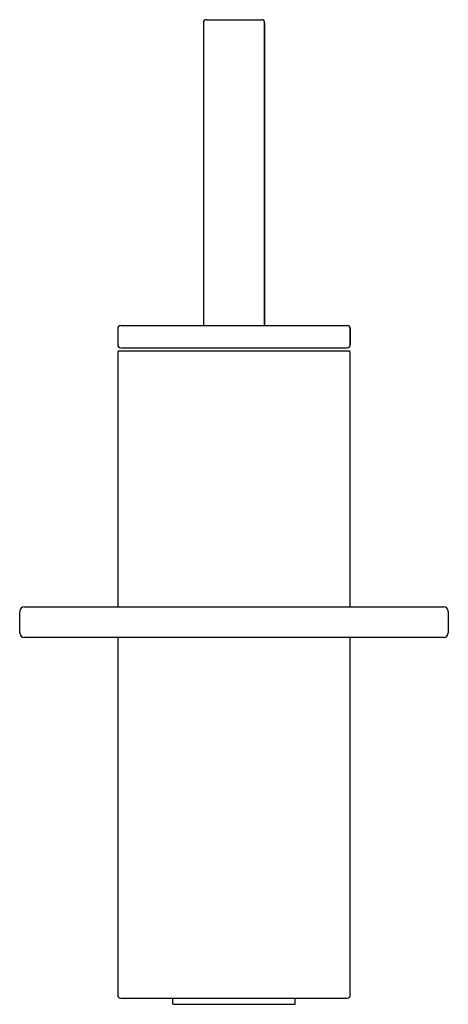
# Model space of a CAD drawing. Header units: millimetres. Extents: x 3601.029 to 3601.169, y 2075.303 to 2075.625.
import ezdxf

# ---------------------------------------------------------------- set-up
doc = ezdxf.new("R2010")
doc.units = ezdxf.units.MM
doc.layers.add('SANINDUSA', color=3, linetype='Continuous')

msp = doc.modelspace()

# ---------------------------------------------------------------- linework, layer by layer
at = {"layer": 'SANINDUSA'}
for p, q in [((3601.08941, 2075.62373), (3601.08941, 2075.52473)), ((3601.09041, 2075.62473), (3601.10841, 2075.62473)), ((3601.10941, 2075.62373), (3601.10941, 2075.52473)), ((3601.06141, 2075.52373), (3601.06141, 2075.51841)), ((3601.06241, 2075.52473), (3601.13641, 2075.52473)), ((3601.13741, 2075.52373), (3601.13741, 2075.51841)), ((3601.06141, 2075.51591), (3601.06141, 2075.43273)), ((3601.06191, 2075.51641), (3601.13691, 2075.51641)), ((3601.06241, 2075.51741), (3601.13641, 2075.51741)), ((3601.13741, 2075.43273), (3601.13741, 2075.51591)), ((3601.03091, 2075.43273), (3601.06941, 2075.43273)), ((3601.06941, 2075.43273), (3601.12941, 2075.43273)), ((3601.12941, 2075.43273), (3601.16791, 2075.43273)), ((3601.02941, 2075.42423), (3601.02941, 2075.43123)), ((3601.16941, 2075.43123), (3601.16941, 2075.42423)), ((3601.06941, 2075.42273), (3601.03091, 2075.42273)), ((3601.06141, 2075.42273), (3601.06141, 2075.30573)), ((3601.12941, 2075.42273), (3601.06941, 2075.42273)), ((3601.16791, 2075.42273), (3601.12941, 2075.42273)), ((3601.13741, 2075.30573), (3601.13741, 2075.42273)), ((3601.06241, 2075.30473), (3601.13641, 2075.30473)), ((3601.07941, 2075.30273), (3601.07941, 2075.30473)), ((3601.11941, 2075.30273), (3601.11941, 2075.30473)), ((3601.07941, 2075.30273), (3601.11941, 2075.30273))]:
    msp.add_line(p, q, dxfattribs=at)
for centre, radius, start, end in [((3601.09041, 2075.62373), 0.001, 90, 180), ((3601.10841, 2075.62373), 0.001, 0, 90), ((3601.06241, 2075.52373), 0.001, 90, 180), ((3601.13641, 2075.52373), 0.001, 0, 90), ((3601.06241, 2075.51841), 0.001, 180, 270), ((3601.06191, 2075.51591), 0.0005, 90, 180), ((3601.13641, 2075.51841), 0.001, 270, 0), ((3601.13691, 2075.51591), 0.0005, 0, 90), ((3601.03091, 2075.43123), 0.0015, 90, 180), ((3601.16791, 2075.43123), 0.0015, 0, 90), ((3601.03091, 2075.42423), 0.0015, 180, 270), ((3601.16791, 2075.42423), 0.0015, 270, 0), ((3601.06241, 2075.30573), 0.001, 180, 270), ((3601.13641, 2075.30573), 0.001, 270, 0)]:
    msp.add_arc(centre, radius, start, end, dxfattribs=at)
for points in [[(3601.08941, 2075.62373), (3601.08941, 2075.52473)], [(3601.10941, 2075.52473), (3601.10941, 2075.62373)], [(3601.06141, 2075.52373), (3601.06141, 2075.51841)], [(3601.13741, 2075.51841), (3601.13741, 2075.52373)], [(3601.06141, 2075.51591), (3601.06141, 2075.43273)], [(3601.13741, 2075.43273), (3601.13741, 2075.51591)], [(3601.06141, 2075.42273), (3601.06141, 2075.30573)], [(3601.13741, 2075.30573), (3601.13741, 2075.42273)]]:
    msp.add_open_spline(points, degree=1, dxfattribs=at)

doc.saveas('drawing.dxf')
